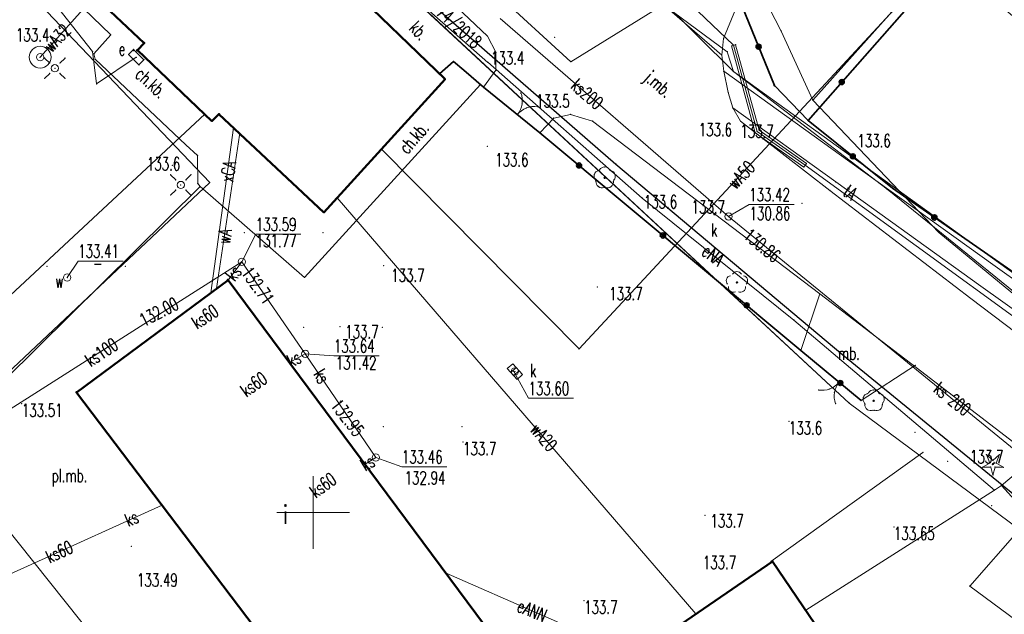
# Model space of a CAD drawing. Header units: metres. Extents: x 6429983 to 6430302, y 5950841 to 5951152.
# Tile 12 of 23: x 6430130 to 6430197, y 5950993 to 5951034. Entities that reach past the tile are written whole.
import ezdxf
from ezdxf.enums import TextEntityAlignment as Align

# ---------------------------------------------------------------- set-up
doc = ezdxf.new("R2010")
doc.units = ezdxf.units.M
doc.layers.get('0').update_dxf_attribs({"linetype": 'CONTINUOUS', "lineweight": 18})
for name, color, linetype, lineweight in [('BDOT500-KT-CR01-', 7, 'CONTINUOUS', 18), ('BDOT500-KT-KR01-', 7, 'CONTINUOUS', 18), ('BDOT500-KT-OK02-', 7, 'CONTINUOUS', 18), ('BDOT500-KT-OK05_01-', 7, 'CONTINUOUS', 35), ('BDOT500-OB-OP-01-', 7, 'CONTINUOUS', 18), ('BDOT500-OB-OP-02-01-', 96, 'CONTINUOUS', 18), ('BDOT500-RT-PW01-', 7, 'CONTINUOUS', 18), ('BDZ_ObiektPrzyrodniczy_P', 96, 'CONTINUOUS', 18), ('EGIB-BU-BB-', 7, 'CONTINUOUS', 50), ('EGIB-BU-BS-', 7, 'CONTINUOUS', 50), ('EGIB-D03-', 7, 'CONTINUOUS', 18), ('EGIB-KL-B-', 96, 'CONTINUOUS', 18), ('EGIB-KL-BR-RIVB-', 96, 'CONTINUOUS', 18), ('EGIB-KL-BZ-', 96, 'CONTINUOUS', 18), ('EGIB-KL-DR-', 96, 'CONTINUOUS', 18), ('EGIB-KL-R-RV-', 96, 'CONTINUOUS', 18), ('GES_UrzadzenieTechniczneZwiazaneZSiecia_P', 7, 'CONTINUOUS', 18), ('GESUT-SU-PC-', 212, 'CONTINUOUS', 18), ('GESUT-SU-PE-04-', 1, 'CONTINUOUS', 18), ('GESUT-SU-PE-SM01-', 1, 'CONTINUOUS', 18), ('GESUT-SU-PE-US17_02-', 1, 'CONTINUOUS', 18), ('GESUT-SU-PI-01-', 7, 'CONTINUOUS', 18), ('GESUT-SU-PK-01-', 36, 'CONTINUOUS', 18), ('GESUT-SU-PK-05-', 36, 'CONTINUOUS', 18), ('GESUT-SU-PK-US22_01-', 36, 'CONTINUOUS', 18), ('GESUT-SU-PT-01-', 30, 'CONTINUOUS', 18), ('GESUT-SU-PT-OP03_17-', 30, 'CONTINUOUS', 18), ('GESUT-SU-PW-', 5, 'CONTINUOUS', 18), ('GESUT-SU-PW-01-', 5, 'CONTINUOUS', 18), ('GESUT-SU-PW-US22_01-', 5, 'CONTINUOUS', 18), ('GESUT-SUP-EP-01-', 1, 'CONTINUOUS', 25), ('siatka', 7, 'CONTINUOUS', 18), ('wypelnienie skarpy', 7, 'CONTINUOUS', 18)]:
    doc.layers.add(name, color=color, linetype=linetype, lineweight=lineweight)
doc.styles.get("Standard").update_dxf_attribs({"font": 'simplex.shx'})

# ---------------------------------------------------------------- blocks, each defined once
blk = doc.blocks.new('OBOP02_01')
at = {"linetype": 'Continuous', "lineweight": 18}
blk.add_hatch(color=0, dxfattribs=at).paths.add_polyline_path([(0, -0.1, 1), (0, 0.1, 1)])
at = {"color": 0, "linetype": 'Continuous', "lineweight": 18}
blk.add_circle((0, 0), 0.1, dxfattribs=at)
for centre, radius, start, end in [((0, 0.8), 0.7, 29.8459, 150.1541), ((-0.77, 0.25), 0.7, 101.6336, 222.6627), ((0.77, 0.25), 0.7, 317.3373, 78.3664), ((-0.46, -0.64), 0.71, 174.3693, 292.5572), ((0.46, -0.64), 0.71, 247.4428, 5.6307)]:
    blk.add_arc(centre, radius, start, end, dxfattribs=at)
blk = doc.blocks.new('SUUS05')
at = {"color": 0, "linetype": 'Continuous', "lineweight": 18, "flags": 128}
blk.add_lwpolyline([(1, 0.5), (1, -0.5), (-1, -0.5), (-1, 0.5), (1, 0.5)], close=True, dxfattribs=at)
for points in [[(-0.3, 0.5), (-0.3, -0.5)], [(0.3, 0.5), (0.3, -0.5)]]:
    blk.add_lwpolyline(points, dxfattribs=at)

msp = doc.modelspace()

# ---------------------------------------------------------------- linework, layer by layer
for p in [(6430130.174, 5951032.676), (6430166.577, 5951032.653), (6430137.667, 5951031.739), (6430159.06, 5951029.76), (6430143.05, 5951026.89), (6430161.957, 5951025.156), (6430140.335, 5951023.845), (6430150.74, 5951020.62), (6430154.844, 5951016.96), (6430169.515, 5951015.501), (6430151.844, 5951012.754), (6430163.77, 5951009.684), (6430187.53, 5951007.8), (6430187.53, 5951007.79), (6430129.992, 5951007.465), (6430182.667, 5951006.252), (6430191.33, 5951005.51), (6430160.293, 5951004.832), (6430191.87, 5951004.12), (6430193.57, 5951003.5), (6430196.589, 5951000.458), (6430176.907, 5950999.812), (6430196.645, 5951000.21), (6430189.882, 5950999.008), (6430137.512, 5950997.681), (6430168.608, 5950993.944)]:
    msp.add_point(p)
at = {"layer": 'BDOT500-KT-CR01-', "lineweight": 18, "flags": 128}
for points in [[(6430178.06, 5951031.42), (6430168.33, 5951039.88)], [(6430129.87, 5951038.85), (6430136.1, 5951032.82), (6430134.94, 5951031.51), (6430135.02, 5951031.14), (6430141.26, 5951025.25), (6430142.06, 5951024.53), (6430142.07, 5951022.59), (6430142.24, 5951022.39), (6430149.4, 5951016.15)], [(6430196.84, 5951016.91), (6430186.86, 5951024.08), (6430178.2, 5951030.31)], [(6430149.4, 5951016.15), (6430161.5, 5951029.4)], [(6430178.82, 5951027.79), (6430185.89, 5951022.71), (6430195.84, 5951015.55)], [(6430196.84, 5951016.91), (6430212.76, 5951005.56), (6430213.87, 5951005.49), (6430228.24, 5951022.87), (6430227.6, 5951023.3)], [(6430142.24, 5951022.39), (6430124.35, 5951004.7), (6430149.01, 5950973.72)], [(6430195.84, 5951015.55), (6430212.86, 5951003.42)], [(6430183.5, 5951011.12), (6430184.79, 5951015.03)], [(6430187.63, 5951007.7), (6430191.36, 5951010.11)], [(6430181.43, 5950996.62), (6430191.87, 5951004.12)]]:
    msp.add_lwpolyline(points, dxfattribs=at)
at = {"layer": 'BDOT500-KT-CR01-'}
for p in [(6430136.1, 5951032.82), (6430134.94, 5951031.51), (6430178.06, 5951031.42), (6430135.02, 5951031.14), (6430178.2, 5951030.31), (6430161.5, 5951029.4), (6430178.82, 5951027.79), (6430141.26, 5951025.25), (6430142.06, 5951024.53), (6430186.86, 5951024.08), (6430185.89, 5951022.71), (6430142.07, 5951022.59), (6430142.24, 5951022.39), (6430142.24, 5951022.39), (6430196.84, 5951016.91), (6430196.84, 5951016.91), (6430149.4, 5951016.15), (6430149.4, 5951016.15), (6430195.84, 5951015.55), (6430195.84, 5951015.55), (6430184.79, 5951015.03), (6430183.5, 5951011.12), (6430191.36, 5951010.11), (6430187.63, 5951007.7), (6430181.43, 5950996.62)]:
    msp.add_point(p, dxfattribs=at)
at = {"layer": 'BDOT500-KT-KR01-', "lineweight": 18, "flags": 128}
for points in [[(6430136.57, 5951050.37), (6430140.37, 5951051.14), (6430142.94, 5951050.4), (6430144.46, 5951049.3), (6430161.97, 5951032.73), (6430162.55, 5951031.62), (6430162.55, 5951030.38), (6430161.7, 5951029.23)], [(6430179.27, 5951035.24), (6430178.19, 5951032.57), (6430178.06, 5951031.42), (6430178.2, 5951030.31), (6430178.5, 5951028.86), (6430178.82, 5951027.79), (6430179.35, 5951026.88), (6430185.49, 5951022.13), (6430195.17, 5951014.69)], [(6430165.57, 5951026.08), (6430166.52, 5951027.1), (6430167.68, 5951027.35), (6430169.19, 5951026.89), (6430184.79, 5951015.03), (6430191.42, 5951009.95), (6430205.13, 5950999.43)], [(6430230.65, 5951023.22), (6430216.31, 5951005.86), (6430214.41, 5951004.18), (6430212.86, 5951003.42), (6430211.49, 5951003.01), (6430209.97, 5951003.48), (6430195.17, 5951014.69)]]:
    msp.add_lwpolyline(points, dxfattribs=at)
at = {"layer": 'BDOT500-KT-KR01-'}
for p in [(6430161.97, 5951032.73), (6430178.19, 5951032.57), (6430162.55, 5951031.62), (6430178.06, 5951031.42), (6430162.55, 5951030.38), (6430178.2, 5951030.31), (6430161.7, 5951029.23), (6430178.5, 5951028.86), (6430167.68, 5951027.35), (6430178.82, 5951027.79), (6430166.52, 5951027.1), (6430169.19, 5951026.89), (6430179.35, 5951026.88), (6430165.57, 5951026.08), (6430185.49, 5951022.13), (6430184.79, 5951015.03), (6430195.17, 5951014.69), (6430195.17, 5951014.69), (6430191.42, 5951009.95)]:
    msp.add_point(p, dxfattribs=at)
at = {"layer": 'BDOT500-KT-OK02-', "lineweight": 18}
for centre, start, end in [((6430162.86, 5951028.29), 321, 21), ((6430165.18, 5951026.39), 81, 141), ((6430184.94, 5951009.89), 261, 321), ((6430187.28, 5951008.01), 141, 201)]:
    msp.add_arc(centre, 1.5, start, end, dxfattribs=at)
at = {"layer": 'BDOT500-KT-OK02-'}
for p in [(6430164.26, 5951028.828), (6430164.342, 5951028.055), (6430164.014, 5951027.334), (6430164.026, 5951027.346), (6430164.642, 5951027.79), (6430165.415, 5951027.872), (6430184.705, 5951008.408), (6430185.478, 5951008.49), (6430186.106, 5951008.946), (6430186.114, 5951008.954), (6430185.798, 5951008.245), (6430185.88, 5951007.472)]:
    msp.add_point(p, dxfattribs=at)
at = {"layer": 'BDOT500-KT-OK05_01-', "linetype": 'Continuous', "lineweight": 35, "flags": 128}
for points in [[(6430196.214, 5951093.876), (6430193.4, 5951090.86), (6430190.42, 5951087.53), (6430185.52, 5951080.45), (6430198.87, 5951066.57), (6430183.31, 5951047.18), (6430177.95, 5951040.38), (6430178.22, 5951039.32), (6430179.27, 5951035.24), (6430181.67, 5951029.33), (6430183.99, 5951026.94)], [(6430189.79, 5951022.27), (6430183.99, 5951026.94), (6430222.42, 5951070.61), (6430225.61, 5951067.25), (6430227.994, 5951069.474)], [(6430158.67, 5951030.13), (6430159.63, 5951030.98), (6430160.35, 5951030.38), (6430161.7, 5951029.23)], [(6430161.7, 5951029.23), (6430165.57, 5951026.08), (6430183.5, 5951011.12), (6430187.63, 5951007.7)], [(6430189.79, 5951022.27), (6430213.18, 5951006), (6430227.6, 5951023.3), (6430220.76, 5951029.27)]]:
    msp.add_lwpolyline(points, dxfattribs=at)
at = {"layer": 'BDOT500-KT-OK05_01-', "lineweight": 35}
for centre, radius in [((6430180.59, 5951032), 0.17), ((6430180.59, 5951032), 0.1), ((6430180.59, 5951032), 0.05), ((6430186.3, 5951029.57), 0.17), ((6430186.3, 5951029.57), 0.1), ((6430186.3, 5951029.57), 0.05), ((6430187.06, 5951024.47), 0.17), ((6430168.26, 5951023.84), 0.17), ((6430187.06, 5951024.47), 0.1), ((6430187.06, 5951024.47), 0.05), ((6430168.26, 5951023.84), 0.1), ((6430168.26, 5951023.84), 0.05), ((6430192.66, 5951020.27), 0.18), ((6430192.66, 5951020.27), 0.1), ((6430192.66, 5951020.27), 0.05), ((6430174.02, 5951019.03), 0.18), ((6430174.02, 5951019.03), 0.1), ((6430174.02, 5951019.03), 0.05), ((6430179.77, 5951014.23), 0.17), ((6430179.77, 5951014.23), 0.1), ((6430179.77, 5951014.23), 0.05), ((6430186.2, 5951008.89), 0.17), ((6430186.2, 5951008.89), 0.1), ((6430186.2, 5951008.89), 0.05)]:
    msp.add_circle(centre, radius, dxfattribs=at)
at = {"layer": 'BDOT500-KT-OK05_01-'}
for p in [(6430180.59, 5951032), (6430180.59, 5951032), (6430180.59, 5951032), (6430159.63, 5951030.98), (6430158.67, 5951030.13), (6430160.35, 5951030.38), (6430186.3, 5951029.57), (6430186.3, 5951029.57), (6430186.3, 5951029.57), (6430161.7, 5951029.23), (6430161.7, 5951029.23), (6430181.67, 5951029.33), (6430183.99, 5951026.94), (6430183.99, 5951026.94), (6430165.57, 5951026.08), (6430187.06, 5951024.47), (6430187.06, 5951024.47), (6430187.06, 5951024.47), (6430168.26, 5951023.84), (6430168.26, 5951023.84), (6430168.26, 5951023.84), (6430189.79, 5951022.27), (6430189.79, 5951022.27), (6430192.66, 5951020.27), (6430192.66, 5951020.27), (6430192.66, 5951020.27), (6430174.02, 5951019.03), (6430174.02, 5951019.03), (6430174.02, 5951019.03), (6430179.77, 5951014.23), (6430179.77, 5951014.23), (6430179.77, 5951014.23), (6430183.5, 5951011.12), (6430186.2, 5951008.89), (6430186.2, 5951008.89), (6430186.2, 5951008.89), (6430187.63, 5951007.7)]:
    msp.add_point(p, dxfattribs=at)
at = {"layer": 'BDOT500-OB-OP-01-', "linetype": 'Continuous', "lineweight": 18, "flags": 128}
for points in [[(6430196.23, 5951003.97), (6430196.68, 5951003.57)], [(6430196.46, 5951003.39), (6430196.23, 5951003.97)], [(6430196.68, 5951003.57), (6430197.13, 5951003.97)], [(6430197.13, 5951003.97), (6430196.9, 5951003.39)], [(6430195.96, 5951003.1), (6430196.46, 5951003.39)], [(6430196.53, 5951003.12), (6430195.96, 5951003.1)], [(6430196.68, 5951002.57), (6430196.53, 5951003.12)], [(6430196.83, 5951003.12), (6430196.68, 5951002.57)], [(6430197.4, 5951003.1), (6430196.83, 5951003.12)], [(6430196.9, 5951003.39), (6430197.4, 5951003.1)]]:
    msp.add_lwpolyline(points, dxfattribs=at)
at = {"layer": 'BDOT500-OB-OP-01-'}
for p in [(6430196.23, 5951003.97), (6430196.23, 5951003.97), (6430197.13, 5951003.97), (6430197.13, 5951003.97), (6430195.96, 5951003.1), (6430195.96, 5951003.1), (6430196.46, 5951003.39), (6430196.46, 5951003.39), (6430196.53, 5951003.12), (6430196.53, 5951003.12), (6430196.68, 5951003.57), (6430196.68, 5951003.57), (6430196.83, 5951003.12), (6430196.83, 5951003.12), (6430196.9, 5951003.39), (6430196.9, 5951003.39), (6430197.4, 5951003.1), (6430197.4, 5951003.1), (6430196.68, 5951002.57), (6430196.68, 5951002.57)]:
    msp.add_point(p, dxfattribs=at)
at = {"layer": 'BDOT500-OB-OP-02-01-', "lineweight": 18}
for centre, radius in [((6430170.02, 5951022.99), 0.05), ((6430170.02, 5951022.99), 0.03), ((6430188.49, 5951007.67), 0.05), ((6430188.49, 5951007.67), 0.03)]:
    msp.add_circle(centre, radius, dxfattribs=at)
for centre, start, end in [((6430169.69, 5951023.1), 102, 223), ((6430170.02, 5951023.34), 29, 150), ((6430170.35, 5951023.1), 318, 77), ((6430169.82, 5951022.71), 175, 293), ((6430170.22, 5951022.71), 247, 6), ((6430188.49, 5951008.02), 29, 150), ((6430188.16, 5951007.78), 102, 223), ((6430188.82, 5951007.78), 318, 77), ((6430188.29, 5951007.39), 175, 293), ((6430188.69, 5951007.39), 247, 6)]:
    msp.add_arc(centre, 0.4, start, end, dxfattribs=at)
at = {"layer": 'BDOT500-OB-OP-02-01-'}
for p in [(6430169.607, 5951023.491), (6430169.674, 5951023.54), (6430170.023, 5951023.74), (6430170.37, 5951023.534), (6430170.44, 5951023.49), (6430169.309, 5951023.22), (6430169.397, 5951022.827), (6430169.422, 5951022.745), (6430170.02, 5951022.99), (6430170.02, 5951022.99), (6430170.618, 5951022.752), (6430170.647, 5951022.832), (6430170.731, 5951023.22), (6430169.585, 5951022.386), (6430169.976, 5951022.342), (6430170.064, 5951022.342), (6430170.458, 5951022.388), (6430188.493, 5951008.42), (6430187.779, 5951007.9), (6430188.077, 5951008.171), (6430188.144, 5951008.22), (6430188.84, 5951008.214), (6430188.91, 5951008.17), (6430189.201, 5951007.9), (6430187.867, 5951007.507), (6430187.892, 5951007.425), (6430188.055, 5951007.066), (6430188.49, 5951007.67), (6430188.49, 5951007.67), (6430188.928, 5951007.068), (6430189.088, 5951007.432), (6430189.117, 5951007.512), (6430188.446, 5951007.022), (6430188.534, 5951007.022)]:
    msp.add_point(p, dxfattribs=at)
at = {"layer": 'BDOT500-RT-PW01-', "lineweight": 18}
for centre in [(6430180.91, 5951025.69), (6430177.56, 5951020.49), (6430196.68, 5951003.32)]:
    msp.add_circle(centre, 0.05, dxfattribs=at)
at = {"layer": 'BDOT500-RT-PW01-'}
for p in [(6430180.91, 5951025.69), (6430177.56, 5951020.49), (6430196.68, 5951003.32)]:
    msp.add_point(p, dxfattribs=at)
at = {"layer": 'BDZ_ObiektPrzyrodniczy_P'}
msp.add_point((6430179.104, 5951015.8), dxfattribs=at)
at = {"layer": 'EGIB-BU-BB-', "linetype": 'Continuous', "lineweight": 50, "flags": 128}
for points in [[(6430147.12, 5951041.19), (6430147.51, 5951041.74), (6430152.64, 5951036.91), (6430152.17, 5951036.44), (6430159.06, 5951029.76), (6430150.74, 5951020.62), (6430143.53, 5951027.36), (6430143.05, 5951026.89), (6430137.93, 5951031.76), (6430138.39, 5951032.25), (6430131.38, 5951038.87), (6430140.05, 5951047.9)], [(6430144.16, 5951015.97), (6430163.03, 5950990.56), (6430152.84, 5950983.05), (6430133.75, 5951008.25)]]:
    msp.add_lwpolyline(points, close=True, dxfattribs=at)
at = {"layer": 'EGIB-BU-BB-'}
for p in [(6430138.39, 5951032.25), (6430137.93, 5951031.76), (6430143.53, 5951027.36), (6430144.16, 5951015.97), (6430133.75, 5951008.25)]:
    msp.add_point(p, dxfattribs=at)
at = {"layer": 'EGIB-BU-BS-', "linetype": 'Continuous', "lineweight": 50, "flags": 128}
msp.add_lwpolyline([(6430181.85, 5950959.92), (6430164.56, 5950984.97), (6430181.54, 5950996.64), (6430198.59, 5950971.51)], close=True, dxfattribs=at)
at = {"layer": 'EGIB-BU-BS-'}
msp.add_point((6430181.54, 5950996.64), dxfattribs=at)
at = {"layer": 'EGIB-D03-', "linetype": 'Continuous', "lineweight": 18, "flags": 128}
for points in [[(6430221.52, 5951069.96), (6430184.31, 5951028.33), (6430182.15, 5951033.07), (6430178.51, 5951040.17), (6430208.48, 5951078.66)], [(6430140.63, 5951050.42), (6430186.81, 5951007.51), (6430198.5, 5950998.82), (6430195.09, 5950994.94), (6430224.84, 5950972.94), (6430230.57, 5950975.48), (6430236.78, 5950971.3), (6430230.66, 5950962.69), (6430173.63, 5950917.1), (6430152.54, 5950900.58), (6430136.47, 5950888.51), (6430113.43, 5950935.96), (6430100.43, 5950962.72), (6430089.8, 5950957.42), (6430080.04, 5950972.84), (6430066.15, 5950994.81), (6430109.39, 5951026.78)], [(6430230.57, 5950975.48), (6430224.84, 5950972.94), (6430195.09, 5950994.94), (6430198.5, 5950998.82), (6430218.99, 5950983.1)]]:
    msp.add_lwpolyline(points, close=True, dxfattribs=at)
for points in [[(6430276.065, 5950947.142), (6430267.44, 5950952.44), (6430258.89, 5950957.7), (6430247.2, 5950964.89), (6430236.78, 5950971.3), (6430230.57, 5950975.48), (6430218.99, 5950983.1), (6430198.5, 5950998.82), (6430186.81, 5951007.51), (6430140.63, 5951050.42), (6430189.65, 5951077.09), (6430178.19, 5951055.25), (6430178.51, 5951040.17), (6430182.15, 5951033.07), (6430184.31, 5951028.33), (6430192.97, 5951019.24), (6430198.29, 5951014.83), (6430211.56, 5951003.39), (6430219.04, 5950998.5), (6430268.89, 5950965.8), (6430277.56, 5950960.84), (6430284.713, 5950956.292)], [(6430250.093, 5951040.907), (6430232.22, 5951027.68), (6430211.56, 5951003.39), (6430198.29, 5951014.83), (6430192.97, 5951019.24), (6430184.31, 5951028.33), (6430221.52, 5951069.96), (6430225.69, 5951066.99), (6430241.409, 5951056.573)]]:
    msp.add_lwpolyline(points, dxfattribs=at)
at = {"layer": 'EGIB-D03-'}
for p in [(6430182.15, 5951033.07), (6430182.15, 5951033.07), (6430182.15, 5951033.07), (6430182.15, 5951033.07), (6430184.31, 5951028.33), (6430184.31, 5951028.33), (6430184.31, 5951028.33), (6430184.31, 5951028.33), (6430184.31, 5951028.33), (6430184.31, 5951028.33), (6430192.97, 5951019.24), (6430192.97, 5951019.24), (6430192.97, 5951019.24), (6430192.97, 5951019.24), (6430186.81, 5951007.51), (6430186.81, 5951007.51), (6430186.81, 5951007.51), (6430186.81, 5951007.51), (6430195.09, 5950994.94), (6430195.09, 5950994.94), (6430195.09, 5950994.94), (6430195.09, 5950994.94)]:
    msp.add_point(p, dxfattribs=at)
at = {"layer": 'EGIB-KL-B-', "lineweight": 18, "flags": 128}
msp.add_lwpolyline([(6430250.093, 5951040.907), (6430232.22, 5951027.68), (6430211.56, 5951003.39), (6430198.29, 5951014.83), (6430192.97, 5951019.24), (6430184.31, 5951028.33), (6430221.52, 5951069.96), (6430225.69, 5951066.99), (6430241.409, 5951056.573)], dxfattribs=at)
at = {"layer": 'EGIB-KL-B-'}
for p in [(6430184.31, 5951028.33), (6430192.97, 5951019.24)]:
    msp.add_point(p, dxfattribs=at)
at = {"layer": 'EGIB-KL-BR-RIVB-', "lineweight": 18, "flags": 128}
for points in [[(6430124.17, 5951005.03), (6430142.9, 5951022.68), (6430126.59, 5951039.8), (6430140.63, 5951050.42), (6430153.92, 5951038.07), (6430186.81, 5951007.51), (6430198.5, 5950998.82), (6430195.09, 5950994.94), (6430224.84, 5950972.94), (6430230.57, 5950975.48), (6430236.78, 5950971.3), (6430230.66, 5950962.69), (6430173.63, 5950917.1), (6430152.54, 5950900.58), (6430136.47, 5950888.51), (6430113.43, 5950935.96), (6430100.43, 5950962.72), (6430089.8, 5950957.42), (6430081.6, 5950970.38), (6430119.07, 5950997.19)], [(6430218.99, 5950983.1), (6430230.57, 5950975.48), (6430224.84, 5950972.94), (6430195.09, 5950994.94), (6430198.5, 5950998.82)]]:
    msp.add_lwpolyline(points, close=True, dxfattribs=at)
at = {"layer": 'EGIB-KL-BR-RIVB-'}
for p in [(6430142.9, 5951022.68), (6430186.81, 5951007.51), (6430195.09, 5950994.94), (6430195.09, 5950994.94)]:
    msp.add_point(p, dxfattribs=at)
at = {"layer": 'EGIB-KL-BZ-', "lineweight": 18, "flags": 128}
msp.add_lwpolyline([(6430124.17, 5951005.03), (6430119.07, 5950997.19), (6430081.6, 5950970.38), (6430080.04, 5950972.84), (6430066.15, 5950994.81), (6430109.39, 5951026.78), (6430126.59, 5951039.8), (6430142.9, 5951022.68)], close=True, dxfattribs=at)
at = {"layer": 'EGIB-KL-BZ-'}
msp.add_point((6430142.9, 5951022.68), dxfattribs=at)
at = {"layer": 'EGIB-KL-DR-', "lineweight": 18, "flags": 128}
msp.add_lwpolyline([(6430276.065, 5950947.142), (6430267.44, 5950952.44), (6430258.89, 5950957.7), (6430247.2, 5950964.89), (6430236.78, 5950971.3), (6430230.57, 5950975.48), (6430218.99, 5950983.1), (6430198.5, 5950998.82), (6430186.81, 5951007.51), (6430153.92, 5951038.07), (6430140.63, 5951050.42), (6430189.65, 5951077.09), (6430178.19, 5951055.25), (6430178.51, 5951040.17), (6430182.15, 5951033.07), (6430184.31, 5951028.33), (6430192.97, 5951019.24), (6430198.29, 5951014.83), (6430211.56, 5951003.39), (6430219.04, 5950998.5), (6430268.89, 5950965.8), (6430277.56, 5950960.84), (6430284.713, 5950956.292)], dxfattribs=at)
at = {"layer": 'EGIB-KL-DR-'}
for p in [(6430182.15, 5951033.07), (6430184.31, 5951028.33), (6430192.97, 5951019.24), (6430186.81, 5951007.51)]:
    msp.add_point(p, dxfattribs=at)
at = {"layer": 'EGIB-KL-R-RV-', "lineweight": 18, "flags": 128}
msp.add_lwpolyline([(6430182.15, 5951033.07), (6430178.51, 5951040.17), (6430208.48, 5951078.66), (6430221.52, 5951069.96), (6430184.31, 5951028.33)], close=True, dxfattribs=at)
at = {"layer": 'EGIB-KL-R-RV-'}
for p in [(6430182.15, 5951033.07), (6430184.31, 5951028.33)]:
    msp.add_point(p, dxfattribs=at)
at = {"layer": 'GES_UrzadzenieTechniczneZwiazaneZSiecia_P', "color": 36}
msp.add_point((6430163.85, 5951009.68), dxfattribs=at)
at = {"layer": 'GESUT-SU-PC-', "linetype": 'Continuous', "lineweight": 18, "flags": 128}
for points in [[(6430162.54, 5951035.7), (6430167.69, 5951030.97), (6430187.33, 5951043.12), (6430199.45, 5951032.94)], [(6430142.97, 5951015.09), (6430144.52, 5951026.43)]]:
    msp.add_lwpolyline(points, dxfattribs=at)
at = {"layer": 'GESUT-SU-PC-'}
for p in [(6430167.69, 5951030.97), (6430144.52, 5951026.43), (6430142.97, 5951015.09)]:
    msp.add_point(p, dxfattribs=at)
at = {"layer": 'GESUT-SU-PE-04-', "linetype": 'Continuous', "lineweight": 18, "flags": 128}
for points in [[(6430162, 5951030.92), (6430140.78, 5951049.66)], [(6430137.85, 5951031.28), (6430135.13, 5951029.44), (6430134.85, 5951031.66), (6430127.26, 5951041.27), (6430128.87, 5951043.95)], [(6430196.78, 5951001.52), (6430183.01, 5951013.22), (6430172.6, 5951021.6), (6430161.99, 5951030.93)], [(6430183.83, 5950993.29), (6430196.78, 5951001.52), (6430197.26, 5951001.86), (6430203.3, 5951006.92), (6430207.26, 5951004.72), (6430212.53, 5951010.18), (6430217.58, 5951006.15), (6430221.32, 5951010.39), (6430224.46, 5951007.71)], [(6430201.85, 5950996.25), (6430202.03, 5950996.61), (6430197.26, 5951001.86)], [(6430172.08, 5950990.14), (6430159.13, 5950995.82)]]:
    msp.add_lwpolyline(points, dxfattribs=at)
at = {"layer": 'GESUT-SU-PE-04-'}
for p in [(6430134.85, 5951031.66), (6430137.85, 5951031.28), (6430161.99, 5951030.93), (6430162, 5951030.92), (6430135.13, 5951029.44), (6430172.6, 5951021.6), (6430183.01, 5951013.22), (6430197.26, 5951001.86), (6430197.26, 5951001.86), (6430196.78, 5951001.52), (6430196.78, 5951001.52), (6430159.13, 5950995.82), (6430183.83, 5950993.29)]:
    msp.add_point(p, dxfattribs=at)
at = {"layer": 'GESUT-SU-PE-SM01-', "linetype": 'Continuous', "lineweight": 18, "flags": 128}
for points in [[(6430131.91, 5951030.87), (6430131.56, 5951031.22)], [(6430132.61, 5951030.87), (6430132.96, 5951031.22)], [(6430131.91, 5951030.17), (6430131.56, 5951029.82)], [(6430132.61, 5951030.17), (6430132.96, 5951029.82)], [(6430140.56, 5951022.85), (6430140.21, 5951023.2)], [(6430141.26, 5951022.85), (6430141.61, 5951023.2)], [(6430140.56, 5951022.15), (6430140.21, 5951021.8)], [(6430141.26, 5951022.15), (6430141.61, 5951021.8)]]:
    msp.add_lwpolyline(points, dxfattribs=at)
at = {"layer": 'GESUT-SU-PE-SM01-', "lineweight": 18}
for centre in [(6430132.26, 5951030.52), (6430140.91, 5951022.5)]:
    msp.add_circle(centre, 0.25, dxfattribs=at)
at = {"layer": 'GESUT-SU-PE-SM01-'}
for p in [(6430131.56, 5951031.22), (6430131.91, 5951030.87), (6430132.61, 5951030.87), (6430132.96, 5951031.22), (6430131.91, 5951030.17), (6430132.26, 5951030.52), (6430132.61, 5951030.17), (6430131.56, 5951029.82), (6430132.96, 5951029.82), (6430140.21, 5951023.2), (6430140.56, 5951022.85), (6430141.26, 5951022.85), (6430141.61, 5951023.2), (6430140.56, 5951022.15), (6430140.91, 5951022.5), (6430141.26, 5951022.15), (6430140.21, 5951021.8), (6430141.61, 5951021.8)]:
    msp.add_point(p, dxfattribs=at)
at = {"layer": 'GESUT-SU-PE-US17_02-', "linetype": 'Continuous', "lineweight": 18, "flags": 128}
for points in [[(6430137.32, 5951031.46), (6430137.67, 5951031.81)], [(6430137.32, 5951031.46), (6430138.03, 5951030.75)], [(6430137.67, 5951031.81), (6430138.38, 5951031.1)], [(6430138.38, 5951031.1), (6430138.03, 5951030.75)]]:
    msp.add_lwpolyline(points, dxfattribs=at)
at = {"layer": 'GESUT-SU-PE-US17_02-'}
for p in [(6430137.32, 5951031.46), (6430137.32, 5951031.46), (6430137.67, 5951031.81), (6430137.67, 5951031.81), (6430138.03, 5951030.75), (6430138.03, 5951030.75), (6430138.38, 5951031.1), (6430138.38, 5951031.1)]:
    msp.add_point(p, dxfattribs=at)
at = {"layer": 'GESUT-SU-PI-01-', "linetype": 'Continuous', "lineweight": 18, "flags": 128}
msp.add_lwpolyline([(6430207.53, 5951024.61), (6430205.83, 5951022.78), (6430198.69, 5951014.71), (6430189.41, 5951022.21), (6430178.86, 5951030.29), (6430178.44, 5951031.65), (6430169.57, 5951038.23), (6430149.31, 5951053.37)], dxfattribs=at)
at = {"layer": 'GESUT-SU-PI-01-'}
for p in [(6430178.44, 5951031.65), (6430178.86, 5951030.29), (6430189.41, 5951022.21)]:
    msp.add_point(p, dxfattribs=at)
at = {"layer": 'GESUT-SU-PK-01-', "linetype": 'Continuous', "lineweight": 13, "flags": 128}
for points in [[(6430149.152, 5951019.115), (6430146.058, 5951019.115), (6430145.1, 5951017.22)], [(6430154.524, 5951010.755), (6430151.42, 5951010.755), (6430149.46, 5951010.9)], [(6430159.184, 5951003.135), (6430156.09, 5951003.135), (6430154.3, 5951003.77)]]:
    msp.add_lwpolyline(points, dxfattribs=at)
at = {"layer": 'GESUT-SU-PK-05-', "linetype": 'Continuous', "lineweight": 18, "flags": 128}
for points in [[(6430162.84, 5951033.94), (6430178.53, 5951020.33), (6430207.33, 5950996.83), (6430222.27, 5951006.1), (6430227.86, 5951004.46), (6430230.35, 5951007.37)], [(6430121.44, 5951002.17), (6430127.51, 5951013.38), (6430142.55, 5951027.36)], [(6430145.1, 5951017.22), (6430121.44, 5951002.17), (6430108.44, 5951006.68), (6430087.28, 5951002.29), (6430079.08, 5950990.88), (6430051.59, 5950960.95), (6430045.72, 5950953.763)], [(6430145.1, 5951017.22), (6430144.16, 5951015.97)], [(6430145.1, 5951017.22), (6430149.46, 5951010.9), (6430154.3, 5951003.77)], [(6430149.46, 5951010.9), (6430148.37, 5951010.31)], [(6430154.3, 5951003.77), (6430153.56, 5951003.32)], [(6430121.62, 5950992.35), (6430139.63, 5951000.49)]]:
    msp.add_lwpolyline(points, dxfattribs=at)
at = {"layer": 'GESUT-SU-PK-05-', "linetype": 'Continuous', "lineweight": 13, "flags": 128}
msp.add_lwpolyline([(6430183.034, 5951021.155), (6430179.94, 5951021.155), (6430178.53, 5951020.33)], dxfattribs=at)
at = {"layer": 'GESUT-SU-PK-05-'}
for p in [(6430142.55, 5951027.36), (6430178.18, 5951021.25), (6430183.58, 5951021.25), (6430178.53, 5951020.33), (6430145.1, 5951017.22), (6430145.1, 5951017.22), (6430145.1, 5951017.22), (6430144.16, 5951015.97), (6430149.46, 5951010.9), (6430149.46, 5951010.9), (6430148.37, 5951010.31), (6430154.3, 5951003.77), (6430154.3, 5951003.77), (6430153.56, 5951003.32), (6430139.63, 5951000.49)]:
    msp.add_point(p, dxfattribs=at)
at = {"layer": 'GESUT-SU-PK-US22_01-', "lineweight": 18}
for centre in [(6430178.53, 5951020.33), (6430145.1, 5951017.22), (6430149.46, 5951010.9), (6430163.85, 5951009.68), (6430154.3, 5951003.77)]:
    msp.add_circle(centre, 0.25, dxfattribs=at)
at = {"layer": 'GESUT-SU-PK-US22_01-'}
for p in [(6430178.53, 5951020.33), (6430145.28, 5951019.23), (6430150.68, 5951019.23), (6430145.1, 5951017.22), (6430149.34, 5951012.71), (6430154.74, 5951012.71), (6430149.46, 5951010.9), (6430154.81, 5951005.89), (6430160.21, 5951005.89), (6430154.3, 5951003.77)]:
    msp.add_point(p, dxfattribs=at)
at = {"layer": 'GESUT-SU-PT-01-', "linetype": 'Continuous', "lineweight": 18, "flags": 128}
for points in [[(6430132.61, 5951056.9), (6430136.1, 5951050.08), (6430140.81, 5951049.87), (6430141.21, 5951049.97), (6430153.93, 5951055.34), (6430154.32, 5951055.46), (6430166.49, 5951042.6), (6430178.86, 5951030.29), (6430198.21, 5951016.36), (6430214.1, 5951005.15), (6430220.2, 5951013.57), (6430228.07, 5951023.21), (6430231.97, 5951026.74), (6430231.11, 5951029.52), (6430229.58, 5951031.5), (6430231.88, 5951035.22), (6430233.71, 5951036.32), (6430242.18, 5951035.33), (6430249.338, 5951042.269)], [(6430161.74, 5950918.96), (6430162.34, 5950918.54), (6430167.67, 5950913.71), (6430209.79, 5950946.77), (6430200.24, 5950957.73), (6430203.34, 5950961.46), (6430208.41, 5950967.55), (6430217.44, 5950978.01), (6430225.98, 5950992.29), (6430219.94, 5950996.78), (6430210.97, 5951003.39), (6430209.6, 5951004.65), (6430206.66, 5951007.23), (6430183.78, 5951023.85), (6430180.49, 5951026.18), (6430178.87, 5951032.1), (6430168.18, 5951042.31), (6430156.98, 5951053.24), (6430154.39, 5951055.42)]]:
    msp.add_lwpolyline(points, dxfattribs=at)
at = {"layer": 'GESUT-SU-PT-01-'}
for p in [(6430178.87, 5951032.1), (6430178.86, 5951030.29), (6430180.49, 5951026.18), (6430183.78, 5951023.85)]:
    msp.add_point(p, dxfattribs=at)
at = {"layer": 'GESUT-SU-PT-OP03_17-', "linetype": 'Continuous', "lineweight": 18, "flags": 128}
for points in [[(6430178.73, 5951032.06), (6430179.01, 5951032.14)], [(6430183.69, 5951023.73), (6430180.36, 5951026.09), (6430178.73, 5951032.06)], [(6430183.87, 5951023.97), (6430180.62, 5951026.27), (6430179.01, 5951032.14)], [(6430183.69, 5951023.73), (6430183.87, 5951023.97)]]:
    msp.add_lwpolyline(points, dxfattribs=at)
at = {"layer": 'GESUT-SU-PT-OP03_17-'}
for p in [(6430178.73, 5951032.06), (6430178.73, 5951032.06), (6430179.01, 5951032.14), (6430179.01, 5951032.14), (6430180.36, 5951026.09), (6430180.62, 5951026.27), (6430183.87, 5951023.97), (6430183.87, 5951023.97), (6430183.69, 5951023.73), (6430183.69, 5951023.73)]:
    msp.add_point(p, dxfattribs=at)
at = {"layer": 'GESUT-SU-PW-', "lineweight": 18}
for radius in [0.75, 0.25]:
    msp.add_circle((6430131.25, 5951031.28), radius, dxfattribs=at)
at = {"layer": 'GESUT-SU-PW-'}
msp.add_point((6430131.25, 5951031.28), dxfattribs=at)
msp.add_point((6430131.25, 5951031.28), dxfattribs=at)
at = {"layer": 'GESUT-SU-PW-01-', "linetype": 'Continuous', "lineweight": 18, "flags": 128}
for points in [[(6430201.86, 5951035.67), (6430195.27, 5951040.38), (6430168.26, 5951011.23), (6430154.7, 5951024.97)], [(6430134.98, 5951035.47), (6430131.25, 5951031.28)], [(6430143.37, 5951015.39), (6430144.95, 5951025.93)], [(6430151.65, 5951021.62), (6430176.29, 5950993.04)]]:
    msp.add_lwpolyline(points, dxfattribs=at)
at = {"layer": 'GESUT-SU-PW-01-', "linetype": 'Continuous', "lineweight": 13, "flags": 128}
msp.add_lwpolyline([(6430136.947, 5951017.275), (6430133.86, 5951017.275), (6430133.11, 5951016.14)], dxfattribs=at)
at = {"layer": 'GESUT-SU-PW-01-'}
for p in [(6430131.25, 5951031.28), (6430144.95, 5951025.93), (6430154.7, 5951024.97), (6430151.65, 5951021.62), (6430131.71, 5951016.92), (6430137.11, 5951016.92), (6430143.37, 5951015.39), (6430168.26, 5951011.23), (6430176.29, 5950993.04)]:
    msp.add_point(p, dxfattribs=at)
at = {"layer": 'GESUT-SU-PW-US22_01-', "lineweight": 18}
msp.add_circle((6430133.11, 5951016.14), 0.25, dxfattribs=at)
at = {"layer": 'GESUT-SU-PW-US22_01-'}
msp.add_point((6430133.11, 5951016.14), dxfattribs=at)
at = {"layer": 'GESUT-SUP-EP-01-', "lineweight": 25, "flags": 128}
msp.add_lwpolyline([(6430196.426, 5951093.713), (6430188.29, 5951075.38), (6430179.48, 5951058.93), (6430167.99, 5951053.51), (6430155.93, 5951036.9), (6430170.79, 5951023.92), (6430186.38, 5951010.83), (6430206.27, 5950994.59), (6430207.16, 5950992.75), (6430216.08, 5950985.87), (6430231.84, 5950974.98), (6430275.55, 5950947.83), (6430276.292, 5950947.382)], dxfattribs=at)
at = {"layer": 'GESUT-SUP-EP-01-'}
for p in [(6430170.79, 5951023.92), (6430186.38, 5951010.83)]:
    msp.add_point(p, dxfattribs=at)
at = {"layer": 'siatka', "color": 7, "linetype": 'Continuous', "lineweight": 13, "flags": 128}
for points in [[(6430150, 5950997.5), (6430150, 5951002.5)], [(6430147.5, 5951000), (6430152.5, 5951000)]]:
    msp.add_lwpolyline(points, dxfattribs=at)
at = {"layer": 'wypelnienie skarpy', "linetype": 'Continuous', "lineweight": 13, "flags": 128}
msp.add_lwpolyline([(6430167.882, 5951007.841), (6430164.786, 5951007.841), (6430163.77, 5951009.684)], dxfattribs=at)

# ---------------------------------------------------------------- block references
at = {"layer": 'BDZ_ObiektPrzyrodniczy_P', "linetype": 'Continuous', "xscale": 0.5, "yscale": 0.5, "zscale": 0.5}
msp.add_blockref('OBOP02_01', (6430179.104, 5951015.8), dxfattribs=at)
at = {"layer": 'GES_UrzadzenieTechniczneZwiazaneZSiecia_P', "color": 36, "linetype": 'Continuous', "xscale": 0.5, "yscale": 0.5, "zscale": 0.5, "rotation": 312}
msp.add_blockref('SUUS05', (6430163.85, 5951009.68), dxfattribs=at)

# ---------------------------------------------------------------- texts
at = {"layer": 'BDOT500-KT-CR01-', "lineweight": 18, "width": 0.66}
for rotation, p in [(-42.2, (6430138.3, 5951030.65)), (49.4, (6430155.787, 5951025.149))]:
    msp.add_text('ch.kb.', height=0.9, rotation=rotation, dxfattribs=at).set_placement(p, align=Align.TOP_LEFT)
for s, p in [('mb.', (6430186.042, 5951011.39)), ('pl.mb.', (6430132.048, 5951002.99))]:
    msp.add_text(s, height=0.9, dxfattribs=at).set_placement(p, align=Align.TOP_LEFT)
at = {"layer": 'BDOT500-KT-KR01-', "lineweight": 18, "width": 0.66}
for s, rotation, p in [('kb.', -45.5, (6430157.174, 5951033.844)), ('j.mb.', -40.6, (6430173.249, 5951030.438))]:
    msp.add_text(s, height=0.9, rotation=rotation, dxfattribs=at).set_placement(p, align=Align.TOP_LEFT)
at = {"layer": 'BDOT500-RT-PW01-', "lineweight": 18, "width": 0.66}
for s, p in [('133.4', (6430162.207, 5951031.67)), ('133.5', (6430165.317, 5951028.72)), ('133.6', (6430176.477, 5951026.75)), ('133.7', (6430179.337, 5951026.64)), ('133.6', (6430187.377, 5951025.99)), ('133.6', (6430172.707, 5951021.79)), ('133.7', (6430175.987, 5951021.44)), ('133.7', (6430195.107, 5951004.27)), ('133.7', (6430176.757, 5950997.01))]:
    msp.add_text(s, height=0.9, dxfattribs=at).set_placement(p, align=Align.TOP_LEFT)
at = {"layer": 'EGIB-BU-BB-', "lineweight": 25, "width": 0.66}
msp.add_text('i', height=1.25, dxfattribs=at).set_placement((6430147.956, 5951000.475), align=Align.TOP_LEFT)
at = {"layer": 'GESUT-SU-PC-', "lineweight": 18, "width": 0.66}
msp.add_text('xCA', height=0.9, rotation=81.2, dxfattribs=at).set_placement((6430143.603, 5951022.805), align=Align.TOP_LEFT)
at = {"layer": 'GESUT-SU-PE-04-', "lineweight": 18, "width": 0.66}
for s, rotation, p in [('eNA', -38, (6430177.153, 5951018.477)), ('eANN', -23, (6430164.263, 5950994.061))]:
    msp.add_text(s, height=0.9, rotation=rotation, dxfattribs=at).set_placement(p, align=Align.TOP_LEFT)
at = {"layer": 'GESUT-SU-PE-US17_02-', "lineweight": 18, "width": 0.66}
msp.add_text('e', height=0.9, dxfattribs=at).set_placement((6430136.64, 5951032.3), align=Align.TOP_LEFT)
at = {"layer": 'GESUT-SU-PK-01-', "lineweight": 18, "width": 0.66}
for s, p in [('133.59', (6430146.058, 5951020.24)), ('131.77', (6430146.058, 5951019.12)), ('133.64', (6430151.42, 5951011.88)), ('131.42', (6430151.55, 5951010.73)), ('133.46', (6430156.09, 5951004.26)), ('132.94', (6430156.28, 5951002.82))]:
    msp.add_text(s, height=0.9, dxfattribs=at).set_placement(p, align=Align.TOP_LEFT)
msp.add_text('ks100', height=0.9, rotation=33.6, dxfattribs=at).set_placement((6430134.213, 5951010.717), align=Align.TOP_LEFT)
at = {"layer": 'GESUT-SU-PK-05-', "lineweight": 18, "width": 0.66}
for s, rotation, p in [('ks200', -41, (6430168.208, 5951029.879)), ('130.86', -39.9, (6430180.053, 5951019.598)), ('ks', 51.6, (6430143.896, 5951016.387)), ('132.71', -54.6, (6430145.754, 5951016.988)), ('132.00', 27.4, (6430137.956, 5951013.546)), ('ks60', 33.3, (6430141.533, 5951013.317)), ('ks', 27.2, (6430148.075, 5951010.753)), ('ks', -59.7, (6430150.761, 5951009.96)), ('ks60', 35.5, (6430144.887, 5951008.626)), ('ks 200', -38.5, (6430193.081, 5951009.026)), ('132.95', -52.3, (6430151.87, 5951007.886)), ('ks', 31.4, (6430153.109, 5951003.566)), ('ks60', 36.5, (6430149.644, 5951001.673)), ('ks', 22.8, (6430136.946, 5950999.841))]:
    msp.add_text(s, height=0.9, rotation=rotation, dxfattribs=at).set_placement(p, align=Align.TOP_LEFT)
for s, p in [('133.42', (6430179.94, 5951022.28)), ('130.86', (6430179.97, 5951020.99)), ('k', (6430177.325, 5951019.86))]:
    msp.add_text(s, height=0.9, dxfattribs=at).set_placement(p, align=Align.TOP_LEFT)
at = {"layer": 'GESUT-SU-PK-US22_01-', "lineweight": 18, "width": 0.66}
msp.add_text('k', height=0.9, dxfattribs=at).set_placement((6430164.895, 5951010.2), align=Align.TOP_LEFT)
msp.add_text('ks60', height=0.9, rotation=25.1, dxfattribs=at).set_placement((6430131.516, 5950997.304), align=Align.TOP_LEFT)
at = {"layer": 'GESUT-SU-PT-01-', "lineweight": 18, "width": 0.66}
msp.add_text('tA', height=0.9, rotation=-35.4, dxfattribs=at).set_placement((6430186.826, 5951022.581), align=Align.TOP_LEFT)
at = {"layer": 'GESUT-SU-PW-01-', "lineweight": 18, "width": 0.66}
for s, rotation, p in [('wA32', 46.7, (6430131.384, 5951032.174)), ('wA50', 46.6, (6430178.373, 5951022.766)), ('wA', 81.6, (6430143.388, 5951018.541)), ('wA20', -49.1, (6430165.512, 5951006.234))]:
    msp.add_text(s, height=0.9, rotation=rotation, dxfattribs=at).set_placement(p, align=Align.TOP_LEFT)
for s, p in [('133.41', (6430133.86, 5951018.4)), ('-', (6430134.89, 5951017.57)), ('w', (6430132.29, 5951016.34))]:
    msp.add_text(s, height=0.9, dxfattribs=at).set_placement(p, align=Align.TOP_LEFT)
at = {"layer": 'GESUT-SUP-EP-01-', "lineweight": 18, "width": 0.66}
msp.add_text('eS-74/2018', height=0.9, rotation=-42.1, dxfattribs=at).set_placement((6430157.771, 5951036.003), align=Align.TOP_LEFT)
at = {"layer": 'wypelnienie skarpy', "lineweight": 18, "width": 0.66}
for s, p in [('133.4', (6430129.59, 5951033.26)), ('133.6', (6430162.5, 5951024.68)), ('133.6', (6430138.58, 5951024.4)), ('133.7', (6430155.36, 5951016.74)), ('133.7', (6430170.33, 5951015.48)), ('133.7', (6430152.2, 5951012.86)), ('133.60', (6430164.786, 5951008.966)), ('133.51', (6430129.992, 5951007.465)), ('133.6', (6430182.667, 5951006.252)), ('133.7', (6430160.293, 5951004.832)), ('133.7', (6430177.28, 5950999.87)), ('133.65', (6430189.882, 5950999.008)), ('133.49', (6430137.9, 5950995.8)), ('133.7', (6430168.608, 5950993.944))]:
    msp.add_text(s, height=0.9, dxfattribs=at).set_placement(p, align=Align.TOP_LEFT)

doc.saveas('drawing.dxf')
